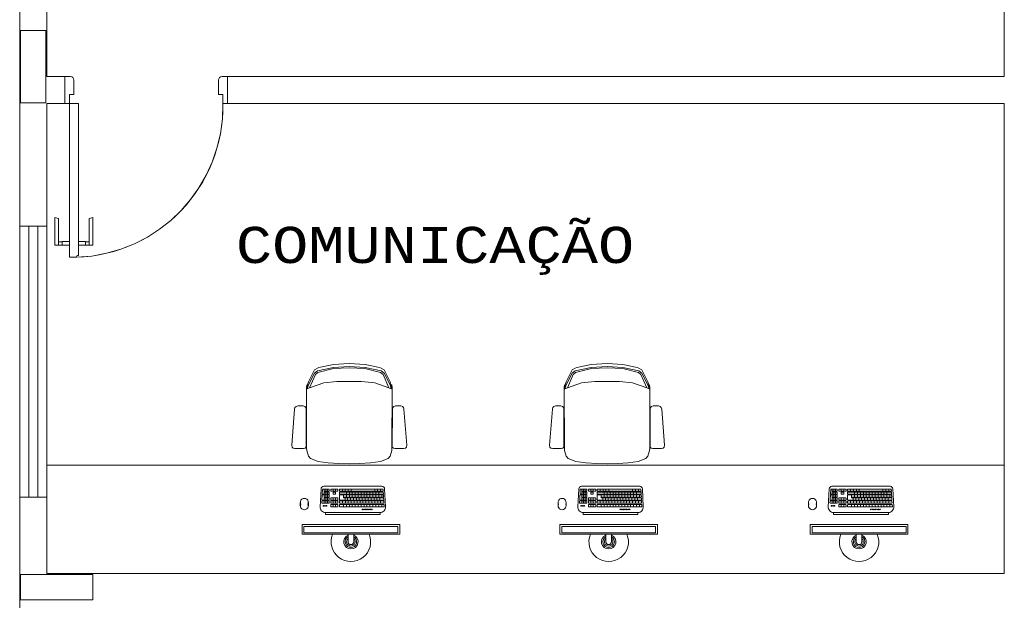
# Model space of a CAD drawing. Header units: feet. Extents: x 8 to 127, y 6 to 90.
# Tile 18 of 256: x 24.89 to 27.62, y 52.03 to 53.63. Entities that reach past the tile are written whole.
import ezdxf

# ---------------------------------------------------------------- set-up
doc = ezdxf.new("R2010")
doc.units = ezdxf.units.FT
doc.header["$MEASUREMENT"] = 0
doc.linetypes.add('HIDDENX2', pattern=[1.905, 1.27, -0.635])
for name, color, linetype in [('Alvenaria', 7, 'Continuous'), ('Esquadria', 250, 'Continuous'), ('ESQUADRIAS', 252, 'Continuous'), ('FINA', 7, 'Continuous'), ('MOBILIÁRIO - móveis', 250, 'Continuous'), ('MOBILIÁRIO 01', 250, 'Continuous'), ('Projeção', 252, 'HIDDENX2'), ('texto', 7, 'Continuous'), ('VIDRO', 252, 'Continuous')]:
    doc.layers.add(name, color=color, linetype=linetype)
doc.layers.add('PROJEÇÃO PORTAS', color=9, linetype='Continuous', lineweight=5)
doc.styles.add('CourierNew', font='cour.ttf')

msp = doc.modelspace()

# ---------------------------------------------------------------- linework, layer by layer
at = {"layer": 'Alvenaria', "lineweight": 5}
for p, q in [((27.6152, 53.477), (27.6152, 55.652)), ((24.8902, 54.1895), (24.8902, 53.0633)), ((24.9652, 53.477), (24.9652, 54.1895)), ((25.0152, 53.477), (24.9652, 53.477)), ((25.0152, 53.402), (25.0152, 53.477)), ((25.4652, 53.402), (25.4652, 53.477)), ((25.4652, 53.477), (27.6152, 53.477)), ((24.9652, 53.0633), (24.9652, 53.402)), ((24.9652, 53.402), (25.0152, 53.402)), ((27.6152, 53.402), (25.4652, 53.402)), ((27.6152, 52.102), (27.6152, 53.402)), ((24.8902, 53.0633), (24.9652, 53.0633)), ((24.8902, 51.977), (24.8902, 52.3133)), ((24.8902, 52.3133), (24.9652, 52.3133)), ((24.9652, 52.3133), (24.9652, 52.102)), ((24.9652, 52.102), (27.6152, 52.102))]:
    msp.add_line(p, q, dxfattribs=at)
at = {"layer": 'Esquadria', "lineweight": 5}
for p, q in [((25.0152, 53.477), (25.0302, 53.477)), ((25.0402, 53.467), (25.0402, 53.427)), ((25.4402, 53.467), (25.4402, 53.427)), ((25.4652, 53.477), (25.4502, 53.477)), ((25.0277, 53.427), (25.0277, 53.402)), ((25.0402, 53.427), (25.0277, 53.427)), ((25.4402, 53.427), (25.4527, 53.427)), ((25.4527, 53.427), (25.4527, 53.402)), ((25.0277, 53.402), (25.0152, 53.402)), ((25.0277, 53.402), (25.0527, 53.402)), ((25.0277, 52.977), (25.0277, 53.402)), ((25.0527, 53.402), (25.0527, 52.982)), ((25.4527, 53.402), (25.4652, 53.402)), ((24.9977, 53.0838), (24.9877, 53.0866)), ((24.9877, 53.0102), (24.9877, 53.0866)), ((25.0827, 53.0838), (25.0927, 53.0866)), ((25.0927, 53.0102), (25.0927, 53.0866)), ((24.9977, 53.0102), (24.9977, 53.0838)), ((25.0827, 53.0102), (25.0827, 53.0838)), ((24.9977, 53.0102), (24.9877, 53.0102)), ((25.0077, 53.0194), (24.9977, 53.0194)), ((25.0077, 53.0109), (24.9977, 53.0109)), ((25.0277, 53.0202), (25.0077, 53.0202)), ((25.0077, 53.0202), (25.0077, 53.0102)), ((25.0277, 53.0102), (25.0077, 53.0102)), ((25.0527, 53.0202), (25.0727, 53.0202)), ((25.0527, 53.0102), (25.0727, 53.0102)), ((25.0727, 53.0202), (25.0727, 53.0102)), ((25.0727, 53.0194), (25.0827, 53.0194)), ((25.0727, 53.0109), (25.0827, 53.0109)), ((25.0827, 53.0102), (25.0927, 53.0102)), ((25.0477, 52.977), (25.0277, 52.977)), ((25.0477, 52.9795), (25.0477, 52.977)), ((25.0527, 52.982), (25.0502, 52.982))]:
    msp.add_line(p, q, dxfattribs=at)
for centre, radius, start, end in [((25.0302, 53.467), 0.01, 360, 90), ((25.4502, 53.467), 0.01, 90, 180), ((25.0502, 52.9795), 0.0025, 90, 180)]:
    msp.add_arc(centre, radius, start, end, dxfattribs=at)
at = {"layer": 'ESQUADRIAS', "lineweight": 5}
for p, q in [((24.8902, 53.0633), (24.8902, 52.3133)), ((24.9152, 53.0633), (24.9152, 52.3133)), ((24.9402, 53.0633), (24.9402, 52.3133)), ((24.9652, 53.0633), (24.9652, 52.3133))]:
    msp.add_line(p, q, dxfattribs=at)
at = {"layer": 'FINA', "linetype": 'Continuous', "lineweight": 5}
for p, q in [((24.9626, 53.6045), (24.8926, 53.6045)), ((24.8926, 53.6045), (24.8926, 53.4045)), ((24.9626, 53.4045), (24.9626, 53.6045)), ((24.8926, 53.4045), (24.9626, 53.4045)), ((25.0926, 52.0994), (24.8926, 52.0994)), ((24.8926, 52.0994), (24.8926, 52.0294)), ((25.0926, 52.0294), (25.0926, 52.0994)), ((24.8926, 52.0294), (25.0926, 52.0294))]:
    msp.add_line(p, q, dxfattribs=at)
at = {"layer": 'MOBILIÁRIO - móveis', "lineweight": 5}
for p, q in [((25.7587, 52.6808), (25.7185, 52.6722)), ((25.8024, 52.6833), (25.7587, 52.6808)), ((25.8024, 52.6833), (25.8461, 52.6808)), ((25.8461, 52.6808), (25.8862, 52.6722)), ((26.4721, 52.6808), (26.4319, 52.6722)), ((26.5158, 52.6833), (26.4721, 52.6808)), ((26.5158, 52.6833), (26.5595, 52.6808)), ((26.5595, 52.6808), (26.5996, 52.6722)), ((25.7057, 52.6652), (25.6895, 52.6323)), ((25.6896, 52.6243), (25.7057, 52.6568)), ((25.6925, 52.6162), (25.7087, 52.6527)), ((25.7076, 52.6669), (25.7057, 52.6652)), ((25.7057, 52.6568), (25.7143, 52.6625)), ((25.7142, 52.6706), (25.7076, 52.6669)), ((25.7087, 52.6527), (25.7155, 52.6583)), ((25.7185, 52.6722), (25.7142, 52.6706)), ((25.7143, 52.6625), (25.7587, 52.6725)), ((25.7155, 52.6583), (25.7591, 52.669)), ((25.7587, 52.6725), (25.8024, 52.6749)), ((25.7591, 52.669), (25.8024, 52.6712)), ((25.846, 52.6725), (25.8024, 52.6749)), ((25.8457, 52.669), (25.8024, 52.6712)), ((25.8892, 52.6583), (25.8457, 52.669)), ((25.8905, 52.6625), (25.846, 52.6725)), ((25.8862, 52.6722), (25.8905, 52.6706)), ((25.896, 52.6527), (25.8892, 52.6583)), ((25.8905, 52.6706), (25.8971, 52.6669)), ((25.899, 52.6568), (25.8905, 52.6625)), ((25.9122, 52.6162), (25.896, 52.6527)), ((25.8971, 52.6669), (25.899, 52.6652)), ((25.899, 52.6652), (25.9152, 52.6323)), ((25.9152, 52.6243), (25.899, 52.6568)), ((26.4191, 52.6652), (26.4029, 52.6323)), ((26.403, 52.6243), (26.4191, 52.6568)), ((26.4059, 52.6162), (26.4221, 52.6527)), ((26.421, 52.6669), (26.4191, 52.6652)), ((26.4191, 52.6568), (26.4277, 52.6625)), ((26.4276, 52.6706), (26.421, 52.6669)), ((26.4221, 52.6527), (26.4289, 52.6583)), ((26.4319, 52.6722), (26.4276, 52.6706)), ((26.4277, 52.6625), (26.4721, 52.6725)), ((26.4289, 52.6583), (26.4725, 52.669)), ((26.4721, 52.6725), (26.5158, 52.6749)), ((26.4725, 52.669), (26.5158, 52.6712)), ((26.5594, 52.6725), (26.5158, 52.6749)), ((26.5591, 52.669), (26.5158, 52.6712)), ((26.6026, 52.6583), (26.5591, 52.669)), ((26.6039, 52.6625), (26.5594, 52.6725)), ((26.5996, 52.6722), (26.6039, 52.6706)), ((26.6094, 52.6527), (26.6026, 52.6583)), ((26.6039, 52.6706), (26.6105, 52.6669)), ((26.6124, 52.6568), (26.6039, 52.6625)), ((26.6256, 52.6162), (26.6094, 52.6527)), ((26.6105, 52.6669), (26.6124, 52.6652)), ((26.6124, 52.6652), (26.6286, 52.6323)), ((26.6286, 52.6243), (26.6124, 52.6568)), ((25.6847, 52.6228), (25.6836, 52.6181)), ((25.6873, 52.6252), (25.6847, 52.6228)), ((25.6895, 52.6323), (25.686, 52.621)), ((25.686, 52.613), (25.6896, 52.6243)), ((25.686, 52.621), (25.686, 52.613)), ((25.6925, 52.6162), (25.7317, 52.6295)), ((25.7317, 52.6295), (25.7682, 52.6334)), ((25.7682, 52.6334), (25.8024, 52.6334)), ((25.8365, 52.6334), (25.8024, 52.6334)), ((25.873, 52.6295), (25.8365, 52.6334)), ((25.9122, 52.6162), (25.873, 52.6295)), ((25.9152, 52.6323), (25.9187, 52.621)), ((25.9187, 52.613), (25.9152, 52.6243)), ((25.9174, 52.6252), (25.92, 52.6228)), ((25.9187, 52.621), (25.9187, 52.613)), ((25.92, 52.6228), (25.9211, 52.6181)), ((26.3981, 52.6228), (26.397, 52.6181)), ((26.4007, 52.6252), (26.3981, 52.6228)), ((26.4029, 52.6323), (26.3994, 52.621)), ((26.3994, 52.613), (26.403, 52.6243)), ((26.3994, 52.621), (26.3994, 52.613)), ((26.4059, 52.6162), (26.4451, 52.6295)), ((26.4451, 52.6295), (26.4816, 52.6334)), ((26.4816, 52.6334), (26.5158, 52.6334)), ((26.5499, 52.6334), (26.5158, 52.6334)), ((26.5864, 52.6295), (26.5499, 52.6334)), ((26.6256, 52.6162), (26.5864, 52.6295)), ((26.6286, 52.6323), (26.6321, 52.621)), ((26.6321, 52.613), (26.6286, 52.6243)), ((26.6308, 52.6252), (26.6334, 52.6228)), ((26.6321, 52.621), (26.6321, 52.613)), ((26.6334, 52.6228), (26.6345, 52.6181)), ((25.6836, 52.6181), (25.6843, 52.4486)), ((25.686, 52.613), (25.6925, 52.6162)), ((25.9187, 52.613), (25.9122, 52.6162)), ((25.9211, 52.6181), (25.9205, 52.4486)), ((26.397, 52.6181), (26.3977, 52.4486)), ((26.3994, 52.613), (26.4059, 52.6162)), ((26.6321, 52.613), (26.6256, 52.6162)), ((26.6345, 52.6181), (26.6338, 52.4486)), ((25.6511, 52.5568), (25.6431, 52.4575)), ((25.6521, 52.5617), (25.6511, 52.5568)), ((25.655, 52.5646), (25.6521, 52.5617)), ((25.6599, 52.5656), (25.655, 52.5646)), ((25.6744, 52.5656), (25.6599, 52.5656)), ((25.6793, 52.5646), (25.6744, 52.5656)), ((25.6822, 52.5617), (25.6793, 52.5646)), ((25.6832, 52.5568), (25.6822, 52.5617)), ((25.6832, 52.452), (25.6832, 52.5568)), ((25.9215, 52.452), (25.9216, 52.5568)), ((25.9216, 52.5568), (25.9225, 52.5617)), ((25.9225, 52.5617), (25.9255, 52.5646)), ((25.9255, 52.5646), (25.9304, 52.5656)), ((25.9304, 52.5656), (25.9448, 52.5656)), ((25.9448, 52.5656), (25.9497, 52.5646)), ((25.9497, 52.5646), (25.9526, 52.5617)), ((25.9526, 52.5617), (25.9536, 52.5568)), ((25.9536, 52.5568), (25.9616, 52.4575)), ((26.3645, 52.5568), (26.3565, 52.4575)), ((26.3655, 52.5617), (26.3645, 52.5568)), ((26.3684, 52.5646), (26.3655, 52.5617)), ((26.3733, 52.5656), (26.3684, 52.5646)), ((26.3878, 52.5656), (26.3733, 52.5656)), ((26.3927, 52.5646), (26.3878, 52.5656)), ((26.3956, 52.5617), (26.3927, 52.5646)), ((26.3966, 52.5568), (26.3956, 52.5617)), ((26.3966, 52.452), (26.3966, 52.5568)), ((26.6349, 52.452), (26.635, 52.5568)), ((26.635, 52.5568), (26.6359, 52.5617)), ((26.6359, 52.5617), (26.6389, 52.5646)), ((26.6389, 52.5646), (26.6438, 52.5656)), ((26.6438, 52.5656), (26.6582, 52.5656)), ((26.6582, 52.5656), (26.6631, 52.5646)), ((26.6631, 52.5646), (26.666, 52.5617)), ((26.666, 52.5617), (26.667, 52.5568)), ((26.667, 52.5568), (26.675, 52.4575)), ((25.6431, 52.4575), (25.6441, 52.452)), ((25.9616, 52.4575), (25.9606, 52.452)), ((26.3565, 52.4575), (26.3575, 52.452)), ((26.675, 52.4575), (26.674, 52.452)), ((25.6441, 52.452), (25.647, 52.4491)), ((25.647, 52.4491), (25.6519, 52.4481)), ((25.6519, 52.4481), (25.6754, 52.4481)), ((25.6754, 52.4481), (25.6803, 52.4491)), ((25.6803, 52.4491), (25.6832, 52.452)), ((25.6843, 52.4486), (25.6848, 52.4422)), ((25.6848, 52.4422), (25.6894, 52.427)), ((25.92, 52.4422), (25.9154, 52.427)), ((25.9205, 52.4486), (25.92, 52.4422)), ((25.9245, 52.4491), (25.9215, 52.452)), ((25.9294, 52.4481), (25.9245, 52.4491)), ((25.9528, 52.4481), (25.9294, 52.4481)), ((25.9577, 52.4491), (25.9528, 52.4481)), ((25.9606, 52.452), (25.9577, 52.4491)), ((26.3575, 52.452), (26.3604, 52.4491)), ((26.3604, 52.4491), (26.3653, 52.4481)), ((26.3653, 52.4481), (26.3888, 52.4481)), ((26.3888, 52.4481), (26.3937, 52.4491)), ((26.3937, 52.4491), (26.3966, 52.452)), ((26.3977, 52.4486), (26.3981, 52.4422)), ((26.3981, 52.4422), (26.4028, 52.427)), ((26.6334, 52.4422), (26.6288, 52.427)), ((26.6338, 52.4486), (26.6334, 52.4422)), ((26.6379, 52.4491), (26.6349, 52.452)), ((26.6428, 52.4481), (26.6379, 52.4491)), ((26.6662, 52.4481), (26.6428, 52.4481)), ((26.6711, 52.4491), (26.6662, 52.4481)), ((26.674, 52.452), (26.6711, 52.4491)), ((25.6894, 52.427), (25.6947, 52.4201)), ((25.6947, 52.4201), (25.7163, 52.4124)), ((25.7163, 52.4124), (25.7435, 52.4086)), ((25.7435, 52.4086), (25.7737, 52.4065)), ((25.7737, 52.4065), (25.8024, 52.4057)), ((25.8311, 52.4065), (25.8024, 52.4057)), ((25.8612, 52.4086), (25.8311, 52.4065)), ((25.8884, 52.4124), (25.8612, 52.4086)), ((25.9101, 52.4201), (25.8884, 52.4124)), ((25.9154, 52.427), (25.9101, 52.4201)), ((26.4028, 52.427), (26.4081, 52.4201)), ((26.4081, 52.4201), (26.4297, 52.4124)), ((26.4297, 52.4124), (26.4569, 52.4086)), ((26.4569, 52.4086), (26.4871, 52.4065)), ((26.4871, 52.4065), (26.5158, 52.4057)), ((26.5445, 52.4065), (26.5158, 52.4057)), ((26.5746, 52.4086), (26.5445, 52.4065)), ((26.6018, 52.4124), (26.5746, 52.4086)), ((26.6235, 52.4201), (26.6018, 52.4124)), ((26.6288, 52.427), (26.6235, 52.4201)), ((25.7217, 52.2867), (25.7244, 52.3361)), ((25.7276, 52.3226), (25.7283, 52.3351)), ((25.7458, 52.3218), (25.7285, 52.3218)), ((25.7458, 52.3359), (25.7291, 52.3359)), ((25.8927, 52.3435), (25.7318, 52.3435)), ((25.7329, 52.3359), (25.7329, 52.3218)), ((25.7458, 52.33), (25.7329, 52.33)), ((25.7458, 52.3277), (25.7329, 52.3277)), ((25.7375, 52.3359), (25.7375, 52.33)), ((25.7375, 52.3277), (25.7375, 52.3218)), ((25.7421, 52.3359), (25.7421, 52.33)), ((25.7421, 52.3277), (25.7421, 52.3218)), ((25.7466, 52.3351), (25.7466, 52.3308)), ((25.7466, 52.3268), (25.7466, 52.3226)), ((25.7509, 52.3351), (25.7509, 52.3308)), ((25.7701, 52.3359), (25.7518, 52.3359)), ((25.7701, 52.33), (25.7518, 52.33)), ((25.7576, 52.3359), (25.7576, 52.33)), ((25.7576, 52.3268), (25.7576, 52.3226)), ((25.7634, 52.3277), (25.7585, 52.3277)), ((25.7634, 52.3218), (25.7585, 52.3218)), ((25.7643, 52.3359), (25.7643, 52.33)), ((25.7643, 52.3268), (25.7643, 52.3226)), ((25.771, 52.3351), (25.771, 52.3308)), ((25.7753, 52.3351), (25.7753, 52.3308)), ((25.7753, 52.3268), (25.7753, 52.3226)), ((25.8954, 52.3359), (25.7761, 52.3359)), ((25.8956, 52.33), (25.7761, 52.33)), ((25.8958, 52.3277), (25.7761, 52.3277)), ((25.896, 52.3218), (25.7761, 52.3218)), ((25.7833, 52.3359), (25.7833, 52.33)), ((25.7914, 52.3359), (25.7914, 52.33)), ((25.7945, 52.3277), (25.7945, 52.3218)), ((25.7995, 52.3359), (25.7995, 52.33)), ((25.8027, 52.3277), (25.8027, 52.3218)), ((25.8076, 52.3359), (25.8076, 52.33)), ((25.8108, 52.3277), (25.8108, 52.3218)), ((25.8189, 52.3277), (25.8189, 52.3218)), ((25.827, 52.3277), (25.827, 52.3218)), ((25.8352, 52.3277), (25.8352, 52.3218)), ((25.8433, 52.3277), (25.8433, 52.3218)), ((25.8514, 52.3277), (25.8514, 52.3218)), ((25.8595, 52.3277), (25.8595, 52.3218)), ((25.8677, 52.3277), (25.8677, 52.3218)), ((25.8727, 52.3359), (25.8727, 52.33)), ((25.8758, 52.3277), (25.8758, 52.3218)), ((25.8808, 52.3359), (25.8808, 52.33)), ((25.8839, 52.3277), (25.8839, 52.3218)), ((25.889, 52.3359), (25.889, 52.33)), ((25.8964, 52.3309), (25.8962, 52.3351)), ((25.8969, 52.3226), (25.8966, 52.3269)), ((25.9028, 52.2867), (25.9001, 52.3361)), ((26.4351, 52.2867), (26.4378, 52.3361)), ((26.441, 52.3226), (26.4417, 52.3351)), ((26.4592, 52.3218), (26.4418, 52.3218)), ((26.4592, 52.3359), (26.4425, 52.3359)), ((26.6061, 52.3435), (26.4452, 52.3435)), ((26.4463, 52.3359), (26.4463, 52.3218)), ((26.4592, 52.33), (26.4463, 52.33)), ((26.4592, 52.3277), (26.4463, 52.3277)), ((26.4509, 52.3359), (26.4509, 52.33)), ((26.4509, 52.3277), (26.4509, 52.3218)), ((26.4554, 52.3359), (26.4554, 52.33)), ((26.4554, 52.3277), (26.4554, 52.3218)), ((26.46, 52.3351), (26.46, 52.3308)), ((26.46, 52.3268), (26.46, 52.3226)), ((26.4643, 52.3351), (26.4643, 52.3308)), ((26.4835, 52.3359), (26.4652, 52.3359)), ((26.4835, 52.33), (26.4652, 52.33)), ((26.471, 52.3359), (26.471, 52.33)), ((26.471, 52.3268), (26.471, 52.3226)), ((26.4768, 52.3277), (26.4718, 52.3277)), ((26.4768, 52.3218), (26.4718, 52.3218)), ((26.4777, 52.3359), (26.4777, 52.33)), ((26.4777, 52.3268), (26.4777, 52.3226)), ((26.4844, 52.3351), (26.4844, 52.3308)), ((26.4887, 52.3351), (26.4887, 52.3308)), ((26.4887, 52.3268), (26.4887, 52.3226)), ((26.6087, 52.3359), (26.4895, 52.3359)), ((26.609, 52.33), (26.4895, 52.33)), ((26.6092, 52.3277), (26.4895, 52.3277)), ((26.6094, 52.3218), (26.4895, 52.3218)), ((26.4967, 52.3359), (26.4967, 52.33)), ((26.5048, 52.3359), (26.5048, 52.33)), ((26.5079, 52.3277), (26.5079, 52.3218)), ((26.5129, 52.3359), (26.5129, 52.33)), ((26.516, 52.3277), (26.516, 52.3218)), ((26.521, 52.3359), (26.521, 52.33)), ((26.5242, 52.3277), (26.5242, 52.3218)), ((26.5323, 52.3277), (26.5323, 52.3218)), ((26.5404, 52.3277), (26.5404, 52.3218)), ((26.5486, 52.3277), (26.5486, 52.3218)), ((26.5567, 52.3277), (26.5567, 52.3218)), ((26.5648, 52.3277), (26.5648, 52.3218)), ((26.5729, 52.3277), (26.5729, 52.3218)), ((26.5811, 52.3277), (26.5811, 52.3218)), ((26.586, 52.3359), (26.586, 52.33)), ((26.5892, 52.3277), (26.5892, 52.3218)), ((26.5942, 52.3359), (26.5942, 52.33)), ((26.5973, 52.3277), (26.5973, 52.3218)), ((26.6024, 52.3359), (26.6024, 52.33)), ((26.6098, 52.3309), (26.6096, 52.3351)), ((26.6103, 52.3226), (26.61, 52.3269)), ((26.6162, 52.2867), (26.6135, 52.3361)), ((27.1281, 52.2867), (27.1308, 52.3361)), ((27.134, 52.3226), (27.1347, 52.3351)), ((27.1522, 52.3218), (27.1349, 52.3218)), ((27.1522, 52.3359), (27.1355, 52.3359)), ((27.2991, 52.3435), (27.1382, 52.3435)), ((27.1393, 52.3359), (27.1393, 52.3218)), ((27.1522, 52.33), (27.1393, 52.33)), ((27.1522, 52.3277), (27.1393, 52.3277)), ((27.1439, 52.3359), (27.1439, 52.33)), ((27.1439, 52.3277), (27.1439, 52.3218)), ((27.1485, 52.3359), (27.1485, 52.33)), ((27.1485, 52.3277), (27.1485, 52.3218)), ((27.153, 52.3351), (27.153, 52.3308)), ((27.153, 52.3268), (27.153, 52.3226)), ((27.1573, 52.3351), (27.1573, 52.3308)), ((27.1765, 52.3359), (27.1582, 52.3359)), ((27.1765, 52.33), (27.1582, 52.33)), ((27.164, 52.3359), (27.164, 52.33)), ((27.164, 52.3268), (27.164, 52.3226)), ((27.1699, 52.3277), (27.1649, 52.3277)), ((27.1699, 52.3218), (27.1649, 52.3218)), ((27.1707, 52.3359), (27.1707, 52.33)), ((27.1707, 52.3268), (27.1707, 52.3226)), ((27.1774, 52.3351), (27.1774, 52.3308)), ((27.1817, 52.3351), (27.1817, 52.3308)), ((27.1817, 52.3268), (27.1817, 52.3226)), ((27.3018, 52.3359), (27.1825, 52.3359)), ((27.302, 52.33), (27.1825, 52.33)), ((27.3022, 52.3277), (27.1825, 52.3277)), ((27.3024, 52.3218), (27.1825, 52.3218)), ((27.1897, 52.3359), (27.1897, 52.33)), ((27.1978, 52.3359), (27.1978, 52.33)), ((27.2009, 52.3277), (27.2009, 52.3218)), ((27.2059, 52.3359), (27.2059, 52.33)), ((27.2091, 52.3277), (27.2091, 52.3218)), ((27.214, 52.3359), (27.214, 52.33)), ((27.2172, 52.3277), (27.2172, 52.3218)), ((27.2253, 52.3277), (27.2253, 52.3218)), ((27.2334, 52.3277), (27.2334, 52.3218)), ((27.2416, 52.3277), (27.2416, 52.3218)), ((27.2497, 52.3277), (27.2497, 52.3218)), ((27.2578, 52.3277), (27.2578, 52.3218)), ((27.2659, 52.3277), (27.2659, 52.3218)), ((27.2741, 52.3277), (27.2741, 52.3218)), ((27.2791, 52.3359), (27.2791, 52.33)), ((27.2822, 52.3277), (27.2822, 52.3218)), ((27.2872, 52.3359), (27.2872, 52.33)), ((27.2903, 52.3277), (27.2903, 52.3218)), ((27.2954, 52.3359), (27.2954, 52.33)), ((27.3028, 52.3309), (27.3026, 52.3351)), ((27.3033, 52.3226), (27.303, 52.3269)), ((27.3092, 52.2867), (27.3065, 52.3361)), ((25.6669, 52.2896), (25.6669, 52.2988)), ((25.6891, 52.2988), (25.6891, 52.2896)), ((25.7263, 52.298), (25.7265, 52.3022)), ((25.7267, 52.3062), (25.7274, 52.3187)), ((25.7458, 52.2971), (25.7271, 52.2971)), ((25.7458, 52.303), (25.7274, 52.303)), ((25.7458, 52.3053), (25.7276, 52.3053)), ((25.7458, 52.3195), (25.7282, 52.3195)), ((25.7329, 52.3195), (25.7329, 52.3053)), ((25.7458, 52.3135), (25.7329, 52.3135)), ((25.7458, 52.3113), (25.7329, 52.3113)), ((25.7329, 52.303), (25.7329, 52.2971)), ((25.7375, 52.3195), (25.7375, 52.3135)), ((25.7375, 52.3113), (25.7375, 52.3053)), ((25.7375, 52.303), (25.7375, 52.2971)), ((25.7421, 52.3195), (25.7421, 52.3135)), ((25.7421, 52.3113), (25.7421, 52.3053)), ((25.7421, 52.303), (25.7421, 52.2971)), ((25.7466, 52.3186), (25.7466, 52.3144)), ((25.7466, 52.3104), (25.7466, 52.3062)), ((25.7466, 52.3022), (25.7466, 52.2979)), ((25.7509, 52.3104), (25.7509, 52.3062)), ((25.7509, 52.3022), (25.7509, 52.2979)), ((25.7701, 52.3113), (25.7518, 52.3113)), ((25.7701, 52.3053), (25.7518, 52.3053)), ((25.7701, 52.303), (25.7518, 52.303)), ((25.7701, 52.2971), (25.7518, 52.2971)), ((25.7576, 52.3113), (25.7576, 52.3053)), ((25.7576, 52.303), (25.7576, 52.2971)), ((25.7643, 52.3113), (25.7643, 52.3053)), ((25.7643, 52.303), (25.7643, 52.2971)), ((25.771, 52.3104), (25.771, 52.3062)), ((25.771, 52.3022), (25.771, 52.2979)), ((25.7753, 52.3186), (25.7753, 52.3062)), ((25.7753, 52.3022), (25.7753, 52.2979)), ((25.8962, 52.3195), (25.7761, 52.3195)), ((25.8969, 52.3053), (25.7761, 52.3053)), ((25.8971, 52.303), (25.7761, 52.303)), ((25.8974, 52.2971), (25.7761, 52.2971)), ((25.7835, 52.303), (25.7835, 52.2971)), ((25.7864, 52.3195), (25.7864, 52.3113)), ((25.8965, 52.3135), (25.7864, 52.3135)), ((25.8967, 52.3113), (25.7864, 52.3113)), ((25.7907, 52.3113), (25.7907, 52.3053)), ((25.7916, 52.303), (25.7916, 52.2971)), ((25.7945, 52.3195), (25.7945, 52.3135)), ((25.7977, 52.3113), (25.7977, 52.3053)), ((25.7997, 52.303), (25.7997, 52.2971)), ((25.8027, 52.3195), (25.8027, 52.3135)), ((25.8059, 52.3113), (25.8059, 52.3053)), ((25.8078, 52.303), (25.8078, 52.2971)), ((25.8108, 52.3195), (25.8108, 52.3135)), ((25.814, 52.3113), (25.814, 52.3053)), ((25.816, 52.303), (25.816, 52.2971)), ((25.8189, 52.3195), (25.8189, 52.3135)), ((25.8221, 52.3113), (25.8221, 52.3053)), ((25.8241, 52.303), (25.8241, 52.2971)), ((25.827, 52.3195), (25.827, 52.3135)), ((25.8302, 52.3113), (25.8302, 52.3053)), ((25.8322, 52.303), (25.8322, 52.2971)), ((25.8352, 52.3195), (25.8352, 52.3135)), ((25.8384, 52.3113), (25.8384, 52.3053)), ((25.8403, 52.303), (25.8403, 52.2971)), ((25.8433, 52.3195), (25.8433, 52.3135)), ((25.8465, 52.3113), (25.8465, 52.3053)), ((25.8485, 52.303), (25.8485, 52.2971)), ((25.8514, 52.3195), (25.8514, 52.3135)), ((25.8546, 52.3113), (25.8546, 52.3053)), ((25.8566, 52.303), (25.8566, 52.2971)), ((25.8595, 52.3195), (25.8595, 52.3135)), ((25.8627, 52.3113), (25.8627, 52.3053)), ((25.8647, 52.303), (25.8647, 52.2971)), ((25.8677, 52.3195), (25.8677, 52.3135)), ((25.8709, 52.3113), (25.8709, 52.3053)), ((25.8729, 52.303), (25.8729, 52.2971)), ((25.8758, 52.3195), (25.8758, 52.3135)), ((25.879, 52.3113), (25.879, 52.3053)), ((25.881, 52.303), (25.881, 52.2971)), ((25.8839, 52.3195), (25.8839, 52.3135)), ((25.8871, 52.3113), (25.8871, 52.3053)), ((25.8892, 52.303), (25.8892, 52.2971)), ((25.8922, 52.3195), (25.8922, 52.3135)), ((25.8973, 52.3144), (25.8971, 52.3187)), ((25.8978, 52.3062), (25.8975, 52.3105)), ((25.8982, 52.298), (25.898, 52.3022)), ((26.3803, 52.2896), (26.3803, 52.2988)), ((26.4025, 52.2988), (26.4025, 52.2896)), ((26.4397, 52.298), (26.4399, 52.3022)), ((26.4401, 52.3062), (26.4408, 52.3187)), ((26.4592, 52.2971), (26.4405, 52.2971)), ((26.4592, 52.303), (26.4407, 52.303)), ((26.4592, 52.3053), (26.441, 52.3053)), ((26.4592, 52.3195), (26.4416, 52.3195)), ((26.4463, 52.3195), (26.4463, 52.3053)), ((26.4592, 52.3135), (26.4463, 52.3135)), ((26.4592, 52.3113), (26.4463, 52.3113)), ((26.4463, 52.303), (26.4463, 52.2971)), ((26.4509, 52.3195), (26.4509, 52.3135)), ((26.4509, 52.3113), (26.4509, 52.3053)), ((26.4509, 52.303), (26.4509, 52.2971)), ((26.4554, 52.3195), (26.4554, 52.3135)), ((26.4554, 52.3113), (26.4554, 52.3053)), ((26.4554, 52.303), (26.4554, 52.2971)), ((26.46, 52.3186), (26.46, 52.3144)), ((26.46, 52.3104), (26.46, 52.3062)), ((26.46, 52.3022), (26.46, 52.2979)), ((26.4643, 52.3104), (26.4643, 52.3062)), ((26.4643, 52.3022), (26.4643, 52.2979)), ((26.4835, 52.3113), (26.4652, 52.3113)), ((26.4835, 52.3053), (26.4652, 52.3053)), ((26.4835, 52.303), (26.4652, 52.303)), ((26.4835, 52.2971), (26.4652, 52.2971)), ((26.471, 52.3113), (26.471, 52.3053)), ((26.471, 52.303), (26.471, 52.2971)), ((26.4777, 52.3113), (26.4777, 52.3053)), ((26.4777, 52.303), (26.4777, 52.2971)), ((26.4844, 52.3104), (26.4844, 52.3062)), ((26.4844, 52.3022), (26.4844, 52.2979)), ((26.4887, 52.3186), (26.4887, 52.3062)), ((26.4887, 52.3022), (26.4887, 52.2979)), ((26.6096, 52.3195), (26.4895, 52.3195)), ((26.6103, 52.3053), (26.4895, 52.3053)), ((26.6105, 52.303), (26.4895, 52.303)), ((26.6108, 52.2971), (26.4895, 52.2971)), ((26.4968, 52.303), (26.4968, 52.2971)), ((26.4998, 52.3195), (26.4998, 52.3113)), ((26.6099, 52.3135), (26.4998, 52.3135)), ((26.6101, 52.3113), (26.4998, 52.3113)), ((26.5041, 52.3113), (26.5041, 52.3053)), ((26.505, 52.303), (26.505, 52.2971)), ((26.5079, 52.3195), (26.5079, 52.3135)), ((26.5111, 52.3113), (26.5111, 52.3053)), ((26.5131, 52.303), (26.5131, 52.2971)), ((26.516, 52.3195), (26.516, 52.3135)), ((26.5193, 52.3113), (26.5193, 52.3053)), ((26.5212, 52.303), (26.5212, 52.2971)), ((26.5242, 52.3195), (26.5242, 52.3135)), ((26.5274, 52.3113), (26.5274, 52.3053)), ((26.5294, 52.303), (26.5294, 52.2971)), ((26.5323, 52.3195), (26.5323, 52.3135)), ((26.5355, 52.3113), (26.5355, 52.3053)), ((26.5375, 52.303), (26.5375, 52.2971)), ((26.5404, 52.3195), (26.5404, 52.3135)), ((26.5436, 52.3113), (26.5436, 52.3053)), ((26.5456, 52.303), (26.5456, 52.2971)), ((26.5486, 52.3195), (26.5486, 52.3135)), ((26.5518, 52.3113), (26.5518, 52.3053)), ((26.5537, 52.303), (26.5537, 52.2971)), ((26.5567, 52.3195), (26.5567, 52.3135)), ((26.5599, 52.3113), (26.5599, 52.3053)), ((26.5619, 52.303), (26.5619, 52.2971)), ((26.5648, 52.3195), (26.5648, 52.3135)), ((26.568, 52.3113), (26.568, 52.3053)), ((26.57, 52.303), (26.57, 52.2971)), ((26.5729, 52.3195), (26.5729, 52.3135)), ((26.5761, 52.3113), (26.5761, 52.3053)), ((26.5781, 52.303), (26.5781, 52.2971)), ((26.5811, 52.3195), (26.5811, 52.3135)), ((26.5843, 52.3113), (26.5843, 52.3053)), ((26.5862, 52.303), (26.5862, 52.2971)), ((26.5892, 52.3195), (26.5892, 52.3135)), ((26.5924, 52.3113), (26.5924, 52.3053)), ((26.5944, 52.303), (26.5944, 52.2971)), ((26.5973, 52.3195), (26.5973, 52.3135)), ((26.6005, 52.3113), (26.6005, 52.3053)), ((26.6026, 52.303), (26.6026, 52.2971)), ((26.6055, 52.3195), (26.6055, 52.3135)), ((26.6107, 52.3144), (26.6105, 52.3187)), ((26.6111, 52.3062), (26.6109, 52.3105)), ((26.6116, 52.298), (26.6114, 52.3022)), ((27.0733, 52.2896), (27.0733, 52.2988)), ((27.0955, 52.2988), (27.0955, 52.2896)), ((27.1327, 52.298), (27.1329, 52.3022)), ((27.1331, 52.3062), (27.1338, 52.3187)), ((27.1522, 52.2971), (27.1335, 52.2971)), ((27.1522, 52.303), (27.1338, 52.303)), ((27.1522, 52.3053), (27.134, 52.3053)), ((27.1522, 52.3195), (27.1346, 52.3195)), ((27.1393, 52.3195), (27.1393, 52.3053)), ((27.1522, 52.3135), (27.1393, 52.3135)), ((27.1522, 52.3113), (27.1393, 52.3113)), ((27.1393, 52.303), (27.1393, 52.2971)), ((27.1439, 52.3195), (27.1439, 52.3135)), ((27.1439, 52.3113), (27.1439, 52.3053)), ((27.1439, 52.303), (27.1439, 52.2971)), ((27.1485, 52.3195), (27.1485, 52.3135)), ((27.1485, 52.3113), (27.1485, 52.3053)), ((27.1485, 52.303), (27.1485, 52.2971)), ((27.153, 52.3186), (27.153, 52.3144)), ((27.153, 52.3104), (27.153, 52.3062)), ((27.153, 52.3022), (27.153, 52.2979)), ((27.1573, 52.3104), (27.1573, 52.3062)), ((27.1573, 52.3022), (27.1573, 52.2979)), ((27.1765, 52.3113), (27.1582, 52.3113)), ((27.1765, 52.3053), (27.1582, 52.3053)), ((27.1765, 52.303), (27.1582, 52.303)), ((27.1765, 52.2971), (27.1582, 52.2971)), ((27.164, 52.3113), (27.164, 52.3053)), ((27.164, 52.303), (27.164, 52.2971)), ((27.1707, 52.3113), (27.1707, 52.3053)), ((27.1707, 52.303), (27.1707, 52.2971)), ((27.1774, 52.3104), (27.1774, 52.3062)), ((27.1774, 52.3022), (27.1774, 52.2979)), ((27.1817, 52.3186), (27.1817, 52.3062)), ((27.1817, 52.3022), (27.1817, 52.2979)), ((27.3026, 52.3195), (27.1825, 52.3195)), ((27.3033, 52.3053), (27.1825, 52.3053)), ((27.3035, 52.303), (27.1825, 52.303)), ((27.3038, 52.2971), (27.1825, 52.2971)), ((27.1899, 52.303), (27.1899, 52.2971)), ((27.1928, 52.3195), (27.1928, 52.3113)), ((27.3029, 52.3135), (27.1928, 52.3135)), ((27.3031, 52.3113), (27.1928, 52.3113)), ((27.1971, 52.3113), (27.1971, 52.3053)), ((27.198, 52.303), (27.198, 52.2971)), ((27.2009, 52.3195), (27.2009, 52.3135)), ((27.2041, 52.3113), (27.2041, 52.3053)), ((27.2061, 52.303), (27.2061, 52.2971)), ((27.2091, 52.3195), (27.2091, 52.3135)), ((27.2123, 52.3113), (27.2123, 52.3053)), ((27.2142, 52.303), (27.2142, 52.2971)), ((27.2172, 52.3195), (27.2172, 52.3135)), ((27.2204, 52.3113), (27.2204, 52.3053)), ((27.2224, 52.303), (27.2224, 52.2971)), ((27.2253, 52.3195), (27.2253, 52.3135)), ((27.2285, 52.3113), (27.2285, 52.3053)), ((27.2305, 52.303), (27.2305, 52.2971)), ((27.2334, 52.3195), (27.2334, 52.3135)), ((27.2366, 52.3113), (27.2366, 52.3053)), ((27.2386, 52.303), (27.2386, 52.2971)), ((27.2416, 52.3195), (27.2416, 52.3135)), ((27.2448, 52.3113), (27.2448, 52.3053)), ((27.2467, 52.303), (27.2467, 52.2971)), ((27.2497, 52.3195), (27.2497, 52.3135)), ((27.2529, 52.3113), (27.2529, 52.3053)), ((27.2549, 52.303), (27.2549, 52.2971)), ((27.2578, 52.3195), (27.2578, 52.3135)), ((27.261, 52.3113), (27.261, 52.3053)), ((27.263, 52.303), (27.263, 52.2971)), ((27.2659, 52.3195), (27.2659, 52.3135)), ((27.2692, 52.3113), (27.2692, 52.3053)), ((27.2711, 52.303), (27.2711, 52.2971)), ((27.2741, 52.3195), (27.2741, 52.3135)), ((27.2773, 52.3113), (27.2773, 52.3053)), ((27.2793, 52.303), (27.2793, 52.2971)), ((27.2822, 52.3195), (27.2822, 52.3135)), ((27.2854, 52.3113), (27.2854, 52.3053)), ((27.2874, 52.303), (27.2874, 52.2971)), ((27.2903, 52.3195), (27.2903, 52.3135)), ((27.2935, 52.3113), (27.2935, 52.3053)), ((27.2956, 52.303), (27.2956, 52.2971)), ((27.2986, 52.3195), (27.2986, 52.3135)), ((27.3037, 52.3144), (27.3035, 52.3187)), ((27.3042, 52.3062), (27.3039, 52.3105)), ((27.3046, 52.298), (27.3044, 52.3022)), ((25.8879, 52.271), (25.7365, 52.271)), ((25.7365, 52.2657), (25.7365, 52.271)), ((25.7509, 52.292), (25.7509, 52.2877)), ((25.7701, 52.2928), (25.7518, 52.2928)), ((25.7701, 52.2869), (25.7518, 52.2869)), ((25.7576, 52.2928), (25.7576, 52.2869)), ((25.7643, 52.2928), (25.7643, 52.2869)), ((25.771, 52.292), (25.771, 52.2877)), ((25.7753, 52.292), (25.7753, 52.2877)), ((25.898, 52.2928), (25.7761, 52.2928)), ((25.8982, 52.2869), (25.7761, 52.2869)), ((25.7864, 52.2928), (25.7864, 52.2869)), ((25.7945, 52.2928), (25.7945, 52.2869)), ((25.8027, 52.2928), (25.8027, 52.2869)), ((25.8108, 52.2928), (25.8108, 52.2869)), ((25.8189, 52.2928), (25.8189, 52.2869)), ((25.827, 52.2928), (25.827, 52.2869)), ((25.8352, 52.2928), (25.8352, 52.2869)), ((25.8433, 52.2928), (25.8433, 52.2869)), ((25.8514, 52.2928), (25.8514, 52.2869)), ((25.8595, 52.2928), (25.8595, 52.2869)), ((25.8677, 52.2928), (25.8677, 52.2869)), ((25.8758, 52.2928), (25.8758, 52.2869)), ((25.8839, 52.2928), (25.8839, 52.2869)), ((25.8879, 52.2657), (25.8879, 52.271)), ((25.8922, 52.2928), (25.8922, 52.2869)), ((25.8991, 52.2877), (25.8989, 52.292)), ((26.6013, 52.271), (26.4499, 52.271)), ((26.4499, 52.2657), (26.4499, 52.271)), ((26.4643, 52.292), (26.4643, 52.2877)), ((26.4835, 52.2928), (26.4652, 52.2928)), ((26.4835, 52.2869), (26.4652, 52.2869)), ((26.471, 52.2928), (26.471, 52.2869)), ((26.4777, 52.2928), (26.4777, 52.2869)), ((26.4844, 52.292), (26.4844, 52.2877)), ((26.4887, 52.292), (26.4887, 52.2877)), ((26.6114, 52.2928), (26.4895, 52.2928)), ((26.6116, 52.2869), (26.4895, 52.2869)), ((26.4998, 52.2928), (26.4998, 52.2869)), ((26.5079, 52.2928), (26.5079, 52.2869)), ((26.516, 52.2928), (26.516, 52.2869)), ((26.5242, 52.2928), (26.5242, 52.2869)), ((26.5323, 52.2928), (26.5323, 52.2869)), ((26.5404, 52.2928), (26.5404, 52.2869)), ((26.5486, 52.2928), (26.5486, 52.2869)), ((26.5567, 52.2928), (26.5567, 52.2869)), ((26.5648, 52.2928), (26.5648, 52.2869)), ((26.5729, 52.2928), (26.5729, 52.2869)), ((26.5811, 52.2928), (26.5811, 52.2869)), ((26.5892, 52.2928), (26.5892, 52.2869)), ((26.5973, 52.2928), (26.5973, 52.2869)), ((26.6013, 52.2657), (26.6013, 52.271)), ((26.6055, 52.2928), (26.6055, 52.2869)), ((26.6125, 52.2877), (26.6122, 52.292)), ((27.2944, 52.271), (27.1429, 52.271)), ((27.1429, 52.2657), (27.1429, 52.271)), ((27.1573, 52.292), (27.1573, 52.2877)), ((27.1765, 52.2928), (27.1582, 52.2928)), ((27.1765, 52.2869), (27.1582, 52.2869)), ((27.164, 52.2928), (27.164, 52.2869)), ((27.1707, 52.2928), (27.1707, 52.2869)), ((27.1774, 52.292), (27.1774, 52.2877)), ((27.1817, 52.292), (27.1817, 52.2877)), ((27.3044, 52.2928), (27.1825, 52.2928)), ((27.3047, 52.2869), (27.1825, 52.2869)), ((27.1928, 52.2928), (27.1928, 52.2869)), ((27.2009, 52.2928), (27.2009, 52.2869)), ((27.2091, 52.2928), (27.2091, 52.2869)), ((27.2172, 52.2928), (27.2172, 52.2869)), ((27.2253, 52.2928), (27.2253, 52.2869)), ((27.2334, 52.2928), (27.2334, 52.2869)), ((27.2416, 52.2928), (27.2416, 52.2869)), ((27.2497, 52.2928), (27.2497, 52.2869)), ((27.2578, 52.2928), (27.2578, 52.2869)), ((27.2659, 52.2928), (27.2659, 52.2869)), ((27.2741, 52.2928), (27.2741, 52.2869)), ((27.2822, 52.2928), (27.2822, 52.2869)), ((27.2903, 52.2928), (27.2903, 52.2869)), ((27.2944, 52.2657), (27.2944, 52.271)), ((27.2986, 52.2928), (27.2986, 52.2869)), ((27.3055, 52.2877), (27.3053, 52.292)), ((25.8879, 52.2657), (25.7365, 52.2657)), ((26.6013, 52.2657), (26.4499, 52.2657)), ((27.2944, 52.2657), (27.1429, 52.2657)), ((25.6719, 52.238), (25.9419, 52.238)), ((25.6719, 52.2109), (25.6719, 52.238)), ((25.6769, 52.2319), (25.9369, 52.2319)), ((25.6769, 52.2152), (25.6769, 52.2319)), ((25.6769, 52.2152), (25.9369, 52.2152)), ((25.9369, 52.2152), (25.9369, 52.2319)), ((25.9419, 52.2109), (25.9419, 52.238)), ((26.3853, 52.238), (26.6553, 52.238)), ((26.3853, 52.2109), (26.3853, 52.238)), ((26.3903, 52.2319), (26.6503, 52.2319)), ((26.3903, 52.2152), (26.3903, 52.2319)), ((26.3903, 52.2152), (26.6503, 52.2152)), ((26.6503, 52.2152), (26.6503, 52.2319)), ((26.6553, 52.2109), (26.6553, 52.238)), ((27.0783, 52.238), (27.3483, 52.238)), ((27.0783, 52.2109), (27.0783, 52.238)), ((27.0833, 52.2319), (27.3433, 52.2319)), ((27.0833, 52.2152), (27.0833, 52.2319)), ((27.0833, 52.2152), (27.3433, 52.2152)), ((27.3433, 52.2152), (27.3433, 52.2319)), ((27.3483, 52.2109), (27.3483, 52.238)), ((25.6719, 52.2109), (25.9419, 52.2109)), ((25.7992, 52.19), (25.7992, 52.2109)), ((25.8147, 52.2109), (25.8147, 52.19)), ((26.3853, 52.2109), (26.6553, 52.2109)), ((26.5126, 52.19), (26.5126, 52.2109)), ((26.5281, 52.2109), (26.5281, 52.19)), ((27.0783, 52.2109), (27.3483, 52.2109)), ((27.2056, 52.19), (27.2056, 52.2109)), ((27.2211, 52.2109), (27.2211, 52.19))]:
    msp.add_line(p, q, dxfattribs=at)
for centre in [(25.7307, 52.2894), (25.735, 52.2894), (25.7393, 52.2894), (25.8392, 52.2797), (25.8435, 52.2797), (25.8478, 52.2797), (25.8521, 52.2797), (25.8564, 52.2797), (25.8607, 52.2797), (25.865, 52.2797), (26.4441, 52.2894), (26.4484, 52.2894), (26.4527, 52.2894), (26.5526, 52.2797), (26.5569, 52.2797), (26.5612, 52.2797), (26.5655, 52.2797), (26.5698, 52.2797), (26.5741, 52.2797), (26.5784, 52.2797), (27.1371, 52.2894), (27.1414, 52.2894), (27.1457, 52.2894), (27.2456, 52.2797), (27.2499, 52.2797), (27.2542, 52.2797), (27.2585, 52.2797), (27.2628, 52.2797), (27.2671, 52.2797), (27.2714, 52.2797)]:
    msp.add_circle(centre, 0.00099, dxfattribs=at)
for centre, radius, start, end in [((25.7318, 52.3361), 0.00743, 90, 180), ((25.7285, 52.3226), 0.000842, 176.9059, 270), ((25.7291, 52.3351), 0.000842, 90, 176.9059), ((25.7458, 52.3351), 0.000842, 0, 90), ((25.7458, 52.3308), 0.000842, 270, 0), ((25.7458, 52.3268), 0.000842, 0, 90), ((25.7458, 52.3226), 0.000842, 270, 0), ((25.7518, 52.3351), 0.000842, 90, 180), ((25.7518, 52.3308), 0.000842, 180, 270), ((25.7585, 52.3268), 0.000842, 90, 180), ((25.7585, 52.3226), 0.000842, 180, 270), ((25.7634, 52.3268), 0.000842, 0, 90), ((25.7634, 52.3226), 0.000842, 270, 0), ((25.7701, 52.3351), 0.000842, 0, 90), ((25.7701, 52.3308), 0.000842, 270, 0), ((25.7761, 52.3351), 0.000842, 90, 180), ((25.7761, 52.3308), 0.000842, 180, 270), ((25.7761, 52.3268), 0.000842, 90, 180), ((25.7761, 52.3226), 0.000842, 180, 270), ((25.8927, 52.3361), 0.00743, 0, 90), ((25.8954, 52.3351), 0.000842, 3.0941, 90), ((25.8956, 52.3308), 0.000842, 270, 3.0941), ((25.8958, 52.3268), 0.000842, 3.0941, 90), ((25.896, 52.3226), 0.000842, 270, 3.0941), ((26.4452, 52.3361), 0.00743, 90, 180), ((26.4418, 52.3226), 0.000842, 176.9059, 270), ((26.4425, 52.3351), 0.000842, 90, 176.9059), ((26.4592, 52.3351), 0.000842, 0, 90), ((26.4592, 52.3308), 0.000842, 270, 0), ((26.4592, 52.3268), 0.000842, 0, 90), ((26.4592, 52.3226), 0.000842, 270, 0), ((26.4652, 52.3351), 0.000842, 90, 180), ((26.4652, 52.3308), 0.000842, 180, 270), ((26.4718, 52.3268), 0.000842, 90, 180), ((26.4718, 52.3226), 0.000842, 180, 270), ((26.4768, 52.3268), 0.000842, 0, 90), ((26.4768, 52.3226), 0.000842, 270, 0), ((26.4835, 52.3351), 0.000842, 0, 90), ((26.4835, 52.3308), 0.000842, 270, 0), ((26.4895, 52.3351), 0.000842, 90, 180), ((26.4895, 52.3308), 0.000842, 180, 270), ((26.4895, 52.3268), 0.000842, 90, 180), ((26.4895, 52.3226), 0.000842, 180, 270), ((26.6061, 52.3361), 0.00743, 0, 90), ((26.6087, 52.3351), 0.000842, 3.0941, 90), ((26.609, 52.3308), 0.000842, 270, 3.0941), ((26.6092, 52.3268), 0.000842, 3.0941, 90), ((26.6094, 52.3226), 0.000842, 270, 3.0941), ((27.1382, 52.3361), 0.00743, 90, 180), ((27.1349, 52.3226), 0.000842, 176.9059, 270), ((27.1355, 52.3351), 0.000842, 90, 176.9059), ((27.1522, 52.3351), 0.000842, 0, 90), ((27.1522, 52.3308), 0.000842, 270, 0), ((27.1522, 52.3268), 0.000842, 0, 90), ((27.1522, 52.3226), 0.000842, 270, 0), ((27.1582, 52.3351), 0.000842, 90, 180), ((27.1582, 52.3308), 0.000842, 180, 270), ((27.1649, 52.3268), 0.000842, 90, 180), ((27.1649, 52.3226), 0.000842, 180, 270), ((27.1699, 52.3268), 0.000842, 0, 90), ((27.1699, 52.3226), 0.000842, 270, 0), ((27.1765, 52.3351), 0.000842, 0, 90), ((27.1765, 52.3308), 0.000842, 270, 0), ((27.1825, 52.3351), 0.000842, 90, 180), ((27.1825, 52.3308), 0.000842, 180, 270), ((27.1825, 52.3268), 0.000842, 90, 180), ((27.1825, 52.3226), 0.000842, 180, 270), ((27.2991, 52.3361), 0.00743, 0, 90), ((27.3018, 52.3351), 0.000842, 3.0941, 90), ((27.302, 52.3308), 0.000842, 270, 3.0941), ((27.3022, 52.3268), 0.000842, 3.0941, 90), ((27.3024, 52.3226), 0.000842, 270, 3.0941), ((25.678, 52.2988), 0.0111, 335.5382, 204.4618), ((25.678, 52.2896), 0.0111, 155.5382, 24.4618), ((25.7271, 52.2979), 0.000842, 176.9059, 270), ((25.7274, 52.3022), 0.000842, 90, 176.9059), ((25.7276, 52.3062), 0.000842, 176.9059, 270), ((25.7282, 52.3186), 0.000842, 90, 176.9059), ((25.7458, 52.3186), 0.000842, 0, 90), ((25.7458, 52.3144), 0.000842, 270, 0), ((25.7458, 52.3104), 0.000842, 0, 90), ((25.7458, 52.3062), 0.000842, 270, 0), ((25.7458, 52.3022), 0.000842, 0, 90), ((25.7458, 52.2979), 0.000842, 270, 0), ((25.7518, 52.3104), 0.000842, 90, 180), ((25.7518, 52.3062), 0.000842, 180, 270), ((25.7518, 52.3022), 0.000842, 90, 180), ((25.7518, 52.2979), 0.000842, 180, 270), ((25.7701, 52.3104), 0.000842, 0, 90), ((25.7701, 52.3062), 0.000842, 270, 0), ((25.7701, 52.3022), 0.000842, 0, 90), ((25.7701, 52.2979), 0.000842, 270, 0), ((25.7761, 52.3186), 0.000842, 90, 180), ((25.7761, 52.3062), 0.000842, 180, 270), ((25.7761, 52.3022), 0.000842, 90, 180), ((25.7761, 52.2979), 0.000842, 180, 270), ((25.8962, 52.3186), 0.000842, 3.0941, 90), ((25.8965, 52.3144), 0.000842, 270, 3.0941), ((25.8967, 52.3104), 0.000842, 3.0941, 90), ((25.8969, 52.3062), 0.000842, 270, 3.0941), ((25.8971, 52.3022), 0.000842, 3.0941, 90), ((25.8974, 52.2979), 0.000842, 270, 3.0941), ((26.3914, 52.2988), 0.0111, 335.5382, 204.4618), ((26.3914, 52.2896), 0.0111, 155.5382, 24.4618), ((26.4405, 52.2979), 0.000842, 176.9059, 270), ((26.4407, 52.3022), 0.000842, 90, 176.9059), ((26.441, 52.3062), 0.000842, 176.9059, 270), ((26.4416, 52.3186), 0.000842, 90, 176.9059), ((26.4592, 52.3186), 0.000842, 0, 90), ((26.4592, 52.3144), 0.000842, 270, 0), ((26.4592, 52.3104), 0.000842, 0, 90), ((26.4592, 52.3062), 0.000842, 270, 0), ((26.4592, 52.3022), 0.000842, 0, 90), ((26.4592, 52.2979), 0.000842, 270, 0), ((26.4652, 52.3104), 0.000842, 90, 180), ((26.4652, 52.3062), 0.000842, 180, 270), ((26.4652, 52.3022), 0.000842, 90, 180), ((26.4652, 52.2979), 0.000842, 180, 270), ((26.4835, 52.3104), 0.000842, 0, 90), ((26.4835, 52.3062), 0.000842, 270, 0), ((26.4835, 52.3022), 0.000842, 0, 90), ((26.4835, 52.2979), 0.000842, 270, 0), ((26.4895, 52.3186), 0.000842, 90, 180), ((26.4895, 52.3062), 0.000842, 180, 270), ((26.4895, 52.3022), 0.000842, 90, 180), ((26.4895, 52.2979), 0.000842, 180, 270), ((26.6096, 52.3186), 0.000842, 3.0941, 90), ((26.6099, 52.3144), 0.000842, 270, 3.0941), ((26.6101, 52.3104), 0.000842, 3.0941, 90), ((26.6103, 52.3062), 0.000842, 270, 3.0941), ((26.6105, 52.3022), 0.000842, 3.0941, 90), ((26.6108, 52.2979), 0.000842, 270, 3.0941), ((27.0844, 52.2988), 0.0111, 335.5382, 204.4618), ((27.0844, 52.2896), 0.0111, 155.5382, 24.4618), ((27.1335, 52.2979), 0.000842, 176.9059, 270), ((27.1338, 52.3022), 0.000842, 90, 176.9059), ((27.134, 52.3062), 0.000842, 176.9059, 270), ((27.1346, 52.3186), 0.000842, 90, 176.9059), ((27.1522, 52.3186), 0.000842, 0, 90), ((27.1522, 52.3144), 0.000842, 270, 0), ((27.1522, 52.3104), 0.000842, 0, 90), ((27.1522, 52.3062), 0.000842, 270, 0), ((27.1522, 52.3022), 0.000842, 0, 90), ((27.1522, 52.2979), 0.000842, 270, 0), ((27.1582, 52.3104), 0.000842, 90, 180), ((27.1582, 52.3062), 0.000842, 180, 270), ((27.1582, 52.3022), 0.000842, 90, 180), ((27.1582, 52.2979), 0.000842, 180, 270), ((27.1765, 52.3104), 0.000842, 0, 90), ((27.1765, 52.3062), 0.000842, 270, 0), ((27.1765, 52.3022), 0.000842, 0, 90), ((27.1765, 52.2979), 0.000842, 270, 0), ((27.1825, 52.3186), 0.000842, 90, 180), ((27.1825, 52.3062), 0.000842, 180, 270), ((27.1825, 52.3022), 0.000842, 90, 180), ((27.1825, 52.2979), 0.000842, 180, 270), ((27.3026, 52.3186), 0.000842, 3.0941, 90), ((27.3029, 52.3144), 0.000842, 270, 3.0941), ((27.3031, 52.3104), 0.000842, 3.0941, 90), ((27.3033, 52.3062), 0.000842, 270, 3.0941), ((27.3035, 52.3022), 0.000842, 3.0941, 90), ((27.3038, 52.2979), 0.000842, 270, 3.0941), ((25.7365, 52.2859), 0.0149, 176.9059, 270), ((25.7518, 52.292), 0.000842, 90, 180), ((25.7518, 52.2877), 0.000842, 180, 270), ((25.7701, 52.292), 0.000842, 0, 90), ((25.7701, 52.2877), 0.000842, 270, 0), ((25.7761, 52.292), 0.000842, 90, 180), ((25.7761, 52.2877), 0.000842, 180, 270), ((25.8879, 52.2859), 0.0149, 270, 3.0941), ((25.898, 52.292), 0.000842, 3.0941, 90), ((25.8982, 52.2877), 0.000842, 270, 3.0941), ((26.4499, 52.2859), 0.0149, 176.9059, 270), ((26.4652, 52.292), 0.000842, 90, 180), ((26.4652, 52.2877), 0.000842, 180, 270), ((26.4835, 52.292), 0.000842, 0, 90), ((26.4835, 52.2877), 0.000842, 270, 0), ((26.4895, 52.292), 0.000842, 90, 180), ((26.4895, 52.2877), 0.000842, 180, 270), ((26.6013, 52.2859), 0.0149, 270, 3.0941), ((26.6114, 52.292), 0.000842, 3.0941, 90), ((26.6116, 52.2877), 0.000842, 270, 3.0941), ((27.1429, 52.2859), 0.0149, 176.9059, 270), ((27.1582, 52.292), 0.000842, 90, 180), ((27.1582, 52.2877), 0.000842, 180, 270), ((27.1765, 52.292), 0.000842, 0, 90), ((27.1765, 52.2877), 0.000842, 270, 0), ((27.1825, 52.292), 0.000842, 90, 180), ((27.1825, 52.2877), 0.000842, 180, 270), ((27.2944, 52.2859), 0.0149, 270, 3.0941), ((27.3044, 52.292), 0.000842, 3.0941, 90), ((27.3047, 52.2877), 0.000842, 270, 3.0941), ((25.8069, 52.19), 0.0547, 157.4598, 22.5402), ((25.8069, 52.19), 0.0199, 112.9581, 67.0419), ((25.8069, 52.19), 0.0159, 119.3143, 60.6857), ((25.8069, 52.19), 0.0118, 131.0987, 48.9013), ((25.8069, 52.19), 0.00777, 180, 0), ((26.5203, 52.19), 0.0547, 157.4598, 22.5402), ((26.5203, 52.19), 0.0199, 112.9581, 67.0419), ((26.5203, 52.19), 0.0159, 119.3143, 60.6857), ((26.5203, 52.19), 0.0118, 131.0987, 48.9013), ((26.5203, 52.19), 0.00777, 180, 0), ((27.2133, 52.19), 0.0547, 157.4598, 22.5402), ((27.2133, 52.19), 0.0199, 112.9581, 67.0419), ((27.2133, 52.19), 0.0159, 119.3143, 60.6857), ((27.2133, 52.19), 0.0118, 131.0987, 48.9013), ((27.2133, 52.19), 0.00777, 180, 0)]:
    msp.add_arc(centre, radius, start, end, dxfattribs=at)
at = {"layer": 'MOBILIÁRIO 01', "lineweight": 5}
for p, q in [((27.2111, 52.402), (24.9652, 52.402)), ((24.9652, 52.402), (24.9652, 52.102)), ((27.6152, 52.402), (27.2111, 52.402)), ((27.6153, 52.102), (27.6152, 52.402)), ((24.9652, 52.102), (25.4027, 52.102)), ((25.4027, 52.102), (25.7027, 52.102)), ((25.7027, 52.102), (26.1402, 52.102)), ((26.1402, 52.102), (26.4402, 52.102)), ((26.4402, 52.102), (26.8777, 52.102)), ((26.8777, 52.102), (27.1777, 52.102)), ((27.1777, 52.102), (27.6153, 52.102))]:
    msp.add_line(p, q, dxfattribs=at)
at = {"layer": 'Projeção', "lineweight": 5}
msp.add_arc((25.0341, 53.3954), 0.4187, 271.8671, 0.8936, dxfattribs=at)
at = {"layer": 'PROJEÇÃO PORTAS', "lineweight": 5}
msp.add_arc((25.0341, 53.3954), 0.4187, 271.8671, 0.8936, dxfattribs=at)
at = {"layer": 'VIDRO', "lineweight": 5}
for p, q in [((25.4402, 53.467), (25.4402, 53.427)), ((25.4652, 53.477), (25.4502, 53.477)), ((25.4402, 53.427), (25.4527, 53.427)), ((25.4527, 53.427), (25.4527, 53.402)), ((25.4527, 53.402), (25.4652, 53.402))]:
    msp.add_line(p, q, dxfattribs=at)
msp.add_arc((25.4502, 53.467), 0.01, 90, 180, dxfattribs=at)

# ---------------------------------------------------------------- texts
at = {"layer": 'texto', "lineweight": 5, "insert": (25.4886, 52.9282), "char_height": 0.1, "width": 2.310745, "attachment_point": 7, "line_spacing_factor": 0.9, "style": 'CourierNew'}
msp.add_mtext('COMUNICAÇÃO', dxfattribs=at)

doc.saveas('drawing.dxf')
